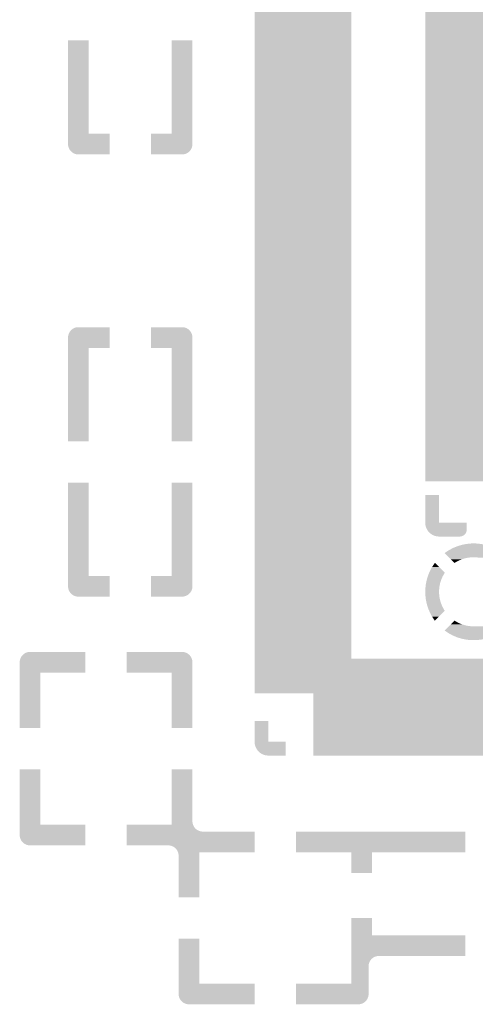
# Model space of a CAD drawing. Extents: x -14.8 to 14.8, y -14.2 to 14.2.
# Tile 1 of 5: x -14.8 to -8.2, y -14.2 to 0. Entities that reach past the tile are written whole.
import ezdxf

# ---------------------------------------------------------------- set-up
doc = ezdxf.new("R2010")
doc.units = 0
doc.layers.add('ROUTE_KEEPOUT', color=14, linetype='CONTINUOUS')

msp = doc.modelspace()

# ---------------------------------------------------------------- linework, layer by layer
at = {"layer": 'ROUTE_KEEPOUT'}
for points in [[(-11.35, -9.25), (-11.35, 9.25), (-9.95, -9.25), (-9.95, 9.25)], [(-8.88, -5.74998), (-8.88, 5.75), (-7, -5.74998), (-7.00004, 5.75)], [(-14.04991, -1.65), (-14.05, -0.3), (-13.75, -1.65), (-13.75, -0.3)], [(-12.55, -1.65), (-12.55, -0.3), (-12.25009, -1.65), (-12.25, -0.3)], [(-14.0499, -1.80739), (-14.04991, -1.65), (-13.45, -1.80739), (-13.45, -1.65)], [(-12.85, -1.80739), (-12.85, -1.65), (-12.2501, -1.80739), (-12.25009, -1.65)], [(-14.04845, -1.82205), (-14.0499, -1.80739), (-13.45, -1.82205), (-13.45, -1.80739)], [(-14.04558, -1.83649), (-14.04845, -1.82205), (-13.45, -1.83649), (-13.45, -1.82205)], [(-14.0413, -1.85059), (-14.04558, -1.83649), (-13.45, -1.85059), (-13.45, -1.83649)], [(-14.03567, -1.86419), (-14.0413, -1.85059), (-13.45, -1.86419), (-13.45, -1.85059)], [(-12.85, -1.82205), (-12.85, -1.80739), (-12.25155, -1.82205), (-12.2501, -1.80739)], [(-12.85, -1.83649), (-12.85, -1.82205), (-12.25442, -1.83649), (-12.25155, -1.82205)], [(-12.85, -1.85059), (-12.85, -1.83649), (-12.2587, -1.85059), (-12.25442, -1.83649)], [(-12.85, -1.86419), (-12.85, -1.85059), (-12.26433, -1.86419), (-12.2587, -1.85059)], [(-14.02872, -1.87718), (-14.03567, -1.86419), (-13.45, -1.87718), (-13.45, -1.86419)], [(-14.02054, -1.88942), (-14.02872, -1.87718), (-13.45, -1.88942), (-13.45, -1.87718)], [(-14.0112, -1.90081), (-14.02054, -1.88942), (-13.45, -1.90081), (-13.45, -1.88942)], [(-14.00078, -1.91122), (-14.0112, -1.90081), (-13.45, -1.91122), (-13.45, -1.90081)], [(-13.9894, -1.92056), (-14.00078, -1.91122), (-13.45, -1.92056), (-13.45, -1.91122)], [(-13.97715, -1.92874), (-13.9894, -1.92056), (-13.45, -1.92874), (-13.45, -1.92056)], [(-13.96416, -1.93569), (-13.97715, -1.92874), (-13.45, -1.93569), (-13.45, -1.92874)], [(-13.95056, -1.94132), (-13.96416, -1.93569), (-13.45, -1.94132), (-13.45, -1.93569)], [(-13.93646, -1.9456), (-13.95056, -1.94132), (-13.45, -1.9456), (-13.45, -1.94132)], [(-13.92202, -1.94847), (-13.93646, -1.9456), (-13.45, -1.94847), (-13.45, -1.9456)], [(-13.90736, -1.94991), (-13.92202, -1.94847), (-13.45, -1.94991), (-13.45, -1.94847)], [(-13.45, -1.95), (-13.90736, -1.94991), (-13.45, -1.95), (-13.45, -1.94991)], [(-12.85, -1.87718), (-12.85, -1.86419), (-12.27128, -1.87718), (-12.26433, -1.86419)], [(-12.85, -1.88942), (-12.85, -1.87718), (-12.27946, -1.88942), (-12.27128, -1.87718)], [(-12.85, -1.90081), (-12.85, -1.88942), (-12.2888, -1.90081), (-12.27946, -1.88942)], [(-12.85, -1.91122), (-12.85, -1.90081), (-12.29922, -1.91122), (-12.2888, -1.90081)], [(-12.85, -1.92056), (-12.85, -1.91122), (-12.3106, -1.92056), (-12.29922, -1.91122)], [(-12.85, -1.92874), (-12.85, -1.92056), (-12.32285, -1.92874), (-12.3106, -1.92056)], [(-12.85, -1.93569), (-12.85, -1.92874), (-12.33584, -1.93569), (-12.32285, -1.92874)], [(-12.85, -1.94132), (-12.85, -1.93569), (-12.34944, -1.94132), (-12.33584, -1.93569)], [(-12.85, -1.9456), (-12.85, -1.94132), (-12.36354, -1.9456), (-12.34944, -1.94132)], [(-12.85, -1.94847), (-12.85, -1.9456), (-12.37798, -1.94847), (-12.36354, -1.9456)], [(-12.85, -1.94991), (-12.85, -1.94847), (-12.39264, -1.94991), (-12.37798, -1.94847)], [(-12.85, -1.95), (-12.85, -1.94991), (-12.85, -1.95), (-12.39264, -1.94991)], [(-14.04558, -4.56351), (-14.0413, -4.54941), (-13.45, -4.56351), (-13.45, -4.54941)], [(-14.0413, -4.54941), (-14.03567, -4.53581), (-13.45, -4.54941), (-13.45, -4.53581)], [(-14.03567, -4.53581), (-14.02872, -4.52282), (-13.45, -4.53581), (-13.45, -4.52282)], [(-14.02872, -4.52282), (-14.02054, -4.51058), (-13.45, -4.52282), (-13.45, -4.51058)], [(-14.02054, -4.51058), (-14.0112, -4.49919), (-13.45, -4.51058), (-13.45, -4.49919)], [(-14.0112, -4.49919), (-14.00078, -4.48878), (-13.45, -4.49919), (-13.45, -4.48878)], [(-14.00078, -4.48878), (-13.9894, -4.47944), (-13.45, -4.48878), (-13.45, -4.47944)], [(-13.9894, -4.47944), (-13.97715, -4.47126), (-13.45, -4.47944), (-13.45, -4.47126)], [(-13.97715, -4.47126), (-13.96416, -4.46431), (-13.45, -4.47126), (-13.45, -4.46431)], [(-13.96416, -4.46431), (-13.95056, -4.45868), (-13.45, -4.46431), (-13.45, -4.45868)], [(-13.95056, -4.45868), (-13.93646, -4.4544), (-13.45, -4.45868), (-13.45, -4.4544)], [(-13.93646, -4.4544), (-13.92202, -4.45153), (-13.45, -4.4544), (-13.45, -4.45153)], [(-13.92202, -4.45153), (-13.90736, -4.45009), (-13.45, -4.45153), (-13.45, -4.45009)], [(-13.90736, -4.45009), (-13.45, -4.45), (-13.45, -4.45009), (-13.45, -4.45)], [(-12.85, -4.45009), (-12.85, -4.45), (-12.39264, -4.45009), (-12.85, -4.45)], [(-12.85, -4.45153), (-12.85, -4.45009), (-12.37798, -4.45153), (-12.39264, -4.45009)], [(-12.85, -4.4544), (-12.85, -4.45153), (-12.36354, -4.4544), (-12.37798, -4.45153)], [(-12.85, -4.45868), (-12.85, -4.4544), (-12.34944, -4.45868), (-12.36354, -4.4544)], [(-12.85, -4.46431), (-12.85, -4.45868), (-12.33584, -4.46431), (-12.34944, -4.45868)], [(-12.85, -4.47126), (-12.85, -4.46431), (-12.32285, -4.47126), (-12.33584, -4.46431)], [(-12.85, -4.47944), (-12.85, -4.47126), (-12.3106, -4.47944), (-12.32285, -4.47126)], [(-12.85, -4.48878), (-12.85, -4.47944), (-12.29922, -4.48878), (-12.3106, -4.47944)], [(-12.85, -4.49919), (-12.85, -4.48878), (-12.2888, -4.49919), (-12.29922, -4.48878)], [(-12.85, -4.51058), (-12.85, -4.49919), (-12.27946, -4.51058), (-12.2888, -4.49919)], [(-12.85, -4.52282), (-12.85, -4.51058), (-12.27128, -4.52282), (-12.27946, -4.51058)], [(-12.85, -4.53581), (-12.85, -4.52282), (-12.26433, -4.53581), (-12.27128, -4.52282)], [(-12.85, -4.54941), (-12.85, -4.53581), (-12.2587, -4.54941), (-12.26433, -4.53581)], [(-12.85, -4.56351), (-12.85, -4.54941), (-12.25442, -4.56351), (-12.2587, -4.54941)], [(-14.049912, -4.75), (-14.0499, -4.59261), (-13.45, -4.75), (-13.45, -4.59261)], [(-14.0499, -4.59261), (-14.04845, -4.57795), (-13.45, -4.59261), (-13.45, -4.57795)], [(-14.04845, -4.57795), (-14.04558, -4.56351), (-13.45, -4.57795), (-13.45, -4.56351)], [(-12.85, -4.57795), (-12.85, -4.56351), (-12.25155, -4.57795), (-12.25442, -4.56351)], [(-12.85, -4.59261), (-12.85, -4.57795), (-12.2501, -4.59261), (-12.25155, -4.57795)], [(-12.85, -4.75), (-12.85, -4.59261), (-12.250088, -4.75), (-12.2501, -4.59261)], [(-14.05, -6.1), (-14.049912, -4.75), (-13.75, -6.1), (-13.75, -4.75)], [(-12.55, -6.1), (-12.55, -4.75), (-12.25, -6.1), (-12.250088, -4.75)], [(-8.88, -5.75), (-8.88, -5.74998), (6.99998, -5.75), (-7, -5.74998)], [(-8.88, -6.67998), (-8.88, -5.75), (8.87998, -6.67998), (8.87998, -5.75)], [(-7.25002, -6.68), (-8.88, -6.67998), (8.87998, -6.68), (8.87998, -6.67998)], [(-14.04991, -8.05), (-14.05, -6.7), (-13.75, -8.05), (-13.75, -6.7)], [(-12.55, -8.05), (-12.55, -6.7), (-12.25009, -8.05), (-12.25, -6.7)], [(-8.879882, -7.28), (-8.88, -6.88), (-8.68, -7.28), (-8.68, -6.88)], [(-8.87988, -7.28982), (-8.879882, -7.28), (-8.280006, -7.28982), (-8.28, -7.28)], [(-8.87795, -7.30936), (-8.87988, -7.28982), (-8.280018, -7.30936), (-8.280006, -7.28982)], [(-8.87412, -7.32863), (-8.87795, -7.30936), (-8.280028, -7.32863), (-8.280018, -7.30936)], [(-8.86842, -7.34742), (-8.87412, -7.32863), (-8.28004, -7.34742), (-8.280028, -7.32863)], [(-8.86091, -7.36556), (-8.86842, -7.34742), (-8.28005, -7.36556), (-8.28004, -7.34742)], [(-8.85165, -7.38288), (-8.86091, -7.36556), (-8.28006, -7.38288), (-8.28005, -7.36556)], [(-8.850312, -7.38488), (-8.85165, -7.38288), (-8.28006, -7.38488), (-8.28006, -7.38288)], [(-8.843778, -7.39466), (-8.850312, -7.38488), (-8.28103, -7.39466), (-8.28006, -7.38488)], [(-8.84074, -7.39921), (-8.843778, -7.39466), (-8.281938, -7.39921), (-8.28103, -7.39466)], [(-8.83657, -7.40429), (-8.84074, -7.39921), (-8.28295, -7.40429), (-8.281938, -7.39921)], [(-8.828854, -7.41369), (-8.83657, -7.40429), (-8.2858, -7.41369), (-8.28295, -7.40429)], [(-8.82828, -7.41439), (-8.828854, -7.41369), (-8.28609, -7.41439), (-8.2858, -7.41369)], [(-8.8199, -7.42277), (-8.82828, -7.41439), (-8.28956, -7.42277), (-8.28609, -7.41439)], [(-8.81439, -7.42828), (-8.8199, -7.42277), (-8.292506, -7.42828), (-8.28956, -7.42277)], [(-8.810552, -7.43143), (-8.81439, -7.42828), (-8.29419, -7.43143), (-8.292506, -7.42828)], [(-8.800598, -7.4396), (-8.810552, -7.43143), (-8.29965, -7.4396), (-8.29419, -7.43143)], [(-8.79921, -7.44074), (-8.800598, -7.4396), (-8.300588, -7.44074), (-8.29965, -7.4396)], [(-8.789554, -7.44719), (-8.79921, -7.44074), (-8.30589, -7.44719), (-8.300588, -7.44074)], [(-8.78288, -7.45165), (-8.789554, -7.44719), (-8.31035, -7.45165), (-8.30589, -7.44719)], [(-8.778222, -7.45414), (-8.78288, -7.45165), (-8.31284, -7.45414), (-8.31035, -7.45165)], [(-8.76657, -7.46037), (-8.778222, -7.45414), (-8.32043, -7.46037), (-8.31284, -7.45414)], [(-8.76556, -7.46091), (-8.76657, -7.46037), (-8.32124, -7.46091), (-8.32043, -7.46037)], [(-8.753676, -7.46583), (-8.76556, -7.46091), (-8.3286, -7.46583), (-8.32124, -7.46091)], [(-8.74742, -7.46842), (-8.753676, -7.46583), (-8.33345, -7.46842), (-8.3286, -7.46583)], [(-8.740694, -7.47046), (-8.74742, -7.46842), (-8.33727, -7.47046), (-8.33345, -7.46842)], [(-8.72863, -7.47412), (-8.740694, -7.47046), (-8.346124, -7.47412), (-8.33727, -7.47046)], [(-8.728176, -7.47421), (-8.72863, -7.47412), (-8.34634, -7.47421), (-8.346124, -7.47412)], [(-8.713836, -7.47706), (-8.728176, -7.47421), (-8.35574, -7.47706), (-8.34634, -7.47421)], [(-8.70936, -7.47795), (-8.713836, -7.47706), (-8.36021, -7.47795), (-8.35574, -7.47706)], [(-8.69893, -7.47898), (-8.70936, -7.47795), (-8.36538, -7.47898), (-8.36021, -7.47795)], [(-8.68982, -7.47988), (-8.69893, -7.47898), (-8.37455, -7.47988), (-8.36538, -7.47898)], [(-8.37516, -7.47994), (-8.68982, -7.47988), (-8.37516, -7.47994), (-8.37455, -7.47988)], [(-8.59721, -7.7174), (-8.54009, -7.67923), (-7.762774, -7.7174), (-7.81991, -7.67923)], [(-8.54009, -7.67923), (-8.54006, -7.67921), (-7.81991, -7.67923), (-7.819946, -7.67921)], [(-8.54006, -7.67921), (-8.47946, -7.64683), (-7.819946, -7.67921), (-7.88053, -7.64683)], [(-8.47946, -7.64683), (-8.47944, -7.64682), (-7.88053, -7.64683), (-7.880554, -7.64682)], [(-8.47944, -7.64682), (-8.41594, -7.62052), (-7.880554, -7.64682), (-7.94403, -7.62052)], [(-8.41594, -7.62052), (-8.350204, -7.60057), (-7.94403, -7.62052), (-8.0098, -7.60057)], [(-8.350204, -7.60057), (-8.35017, -7.60056), (-8.0098, -7.60057), (-8.00985, -7.60056)], [(-8.35017, -7.60056), (-8.28275, -7.58716), (-8.00985, -7.60056), (-8.07721, -7.58716)], [(-8.28275, -7.58716), (-8.21435, -7.58042), (-8.07721, -7.58716), (-8.14562, -7.58042)], [(-8.59939, -7.71919), (-8.597224, -7.71741), (-7.76061, -7.71919), (-7.76276, -7.71741)], [(-8.53827, -7.78031), (-8.59939, -7.71919), (-7.82173, -7.78031), (-7.76061, -7.71919)], [(-8.597224, -7.71741), (-8.59721, -7.7174), (-7.76276, -7.71741), (-7.762774, -7.7174)], [(-8.53826, -7.78032), (-8.53827, -7.78031), (-8.20455, -7.78032), (-8.15546, -7.78031)], [(-8.53346, -7.78512), (-8.53826, -7.78032), (-8.25341, -7.78512), (-8.20455, -7.78032)], [(-8.52388, -7.7947), (-8.53346, -7.78512), (-8.30157, -7.7947), (-8.25341, -7.78512)], [(-8.50963, -7.80895), (-8.52388, -7.7947), (-8.34855, -7.80895), (-8.30157, -7.7947)], [(-8.49084, -7.82774), (-8.50963, -7.80895), (-8.39391, -7.82774), (-8.34855, -7.80895)], [(-8.46769, -7.85089), (-8.49084, -7.82774), (-8.43721, -7.85089), (-8.39391, -7.82774)], [(-8.1066, -7.78512), (-8.15546, -7.78031), (-7.82654, -7.78512), (-7.82173, -7.78031)], [(-8.81318, -7.98056), (-8.78079, -7.91994), (-8.62086, -7.98056), (-8.68148, -7.91994)], [(-8.78079, -7.91994), (-8.7426, -7.86279), (-8.68148, -7.91994), (-8.73863, -7.86279)], [(-8.7426, -7.86279), (-8.74081, -7.86061), (-8.73863, -7.86279), (-8.74081, -7.86061)], [(-8.45548, -7.8631), (-8.46769, -7.85089), (-8.45548, -7.8631), (-8.43721, -7.85089)], [(-14.0499, -8.20739), (-14.04991, -8.05), (-13.45, -8.20739), (-13.45, -8.05)], [(-12.85, -8.20739), (-12.85, -8.05), (-12.2501, -8.20739), (-12.25009, -8.05)], [(-8.8691, -8.15843), (-8.859762, -8.11145), (-8.6653, -8.15843), (-8.65105, -8.11145)], [(-8.859762, -8.11145), (-8.85944, -8.10983), (-8.65105, -8.11145), (-8.65038, -8.10983)], [(-8.85944, -8.10983), (-8.846166, -8.06609), (-8.65038, -8.10983), (-8.63226, -8.06609)], [(-8.846166, -8.06609), (-8.83948, -8.04406), (-8.63226, -8.06609), (-8.620482, -8.04406)], [(-8.83948, -8.04406), (-8.830672, -8.02279), (-8.620482, -8.04406), (-8.60911, -8.02279)], [(-8.830672, -8.02279), (-8.823104, -8.00452), (-8.60911, -8.02279), (-8.5969, -8.00452)], [(-8.823104, -8.00452), (-8.81318, -7.98056), (-8.5969, -8.00452), (-8.62086, -7.98056)], [(-14.04845, -8.22205), (-14.0499, -8.20739), (-13.45, -8.22205), (-13.45, -8.20739)], [(-14.04558, -8.23649), (-14.04845, -8.22205), (-13.45, -8.23649), (-13.45, -8.22205)], [(-14.0413, -8.25059), (-14.04558, -8.23649), (-13.45, -8.25059), (-13.45, -8.23649)], [(-14.03567, -8.26419), (-14.0413, -8.25059), (-13.45, -8.26419), (-13.45, -8.25059)], [(-14.02872, -8.27718), (-14.03567, -8.26419), (-13.45, -8.27718), (-13.45, -8.26419)], [(-12.85, -8.22205), (-12.85, -8.20739), (-12.25155, -8.22205), (-12.2501, -8.20739)], [(-12.85, -8.23649), (-12.85, -8.22205), (-12.25442, -8.23649), (-12.25155, -8.22205)], [(-12.85, -8.25059), (-12.85, -8.23649), (-12.2587, -8.25059), (-12.25442, -8.23649)], [(-12.85, -8.26419), (-12.85, -8.25059), (-12.26433, -8.26419), (-12.2587, -8.25059)], [(-12.85, -8.27718), (-12.85, -8.26419), (-12.27128, -8.27718), (-12.26433, -8.26419)], [(-8.87958, -8.24565), (-8.875732, -8.20659), (-8.678718, -8.24565), (-8.67488, -8.20659)], [(-8.87958, -8.25545), (-8.87958, -8.24565), (-8.67968, -8.25545), (-8.678718, -8.24565)], [(-8.87958, -8.30454), (-8.87958, -8.25545), (-8.67969, -8.30454), (-8.67968, -8.25545)], [(-8.875732, -8.20659), (-8.87284, -8.17725), (-8.67488, -8.20659), (-8.669044, -8.17725)], [(-8.87284, -8.17725), (-8.8691, -8.15843), (-8.669044, -8.17725), (-8.6653, -8.15843)], [(-14.02054, -8.28942), (-14.02872, -8.27718), (-13.45, -8.28942), (-13.45, -8.27718)], [(-14.0112, -8.30081), (-14.02054, -8.28942), (-13.45, -8.30081), (-13.45, -8.28942)], [(-14.00078, -8.31122), (-14.0112, -8.30081), (-13.45, -8.31122), (-13.45, -8.30081)], [(-13.9894, -8.32056), (-14.00078, -8.31122), (-13.45, -8.32056), (-13.45, -8.31122)], [(-13.97715, -8.32874), (-13.9894, -8.32056), (-13.45, -8.32874), (-13.45, -8.32056)], [(-13.96416, -8.33569), (-13.97715, -8.32874), (-13.45, -8.33569), (-13.45, -8.32874)], [(-13.95056, -8.34132), (-13.96416, -8.33569), (-13.45, -8.34132), (-13.45, -8.33569)], [(-13.93646, -8.3456), (-13.95056, -8.34132), (-13.45, -8.3456), (-13.45, -8.34132)], [(-13.92202, -8.34847), (-13.93646, -8.3456), (-13.45, -8.34847), (-13.45, -8.3456)], [(-13.90736, -8.34991), (-13.92202, -8.34847), (-13.45, -8.34991), (-13.45, -8.34847)], [(-13.45, -8.35), (-13.90736, -8.34991), (-13.45, -8.35), (-13.45, -8.34991)], [(-12.85, -8.28942), (-12.85, -8.27718), (-12.27946, -8.28942), (-12.27128, -8.27718)], [(-12.85, -8.30081), (-12.85, -8.28942), (-12.2888, -8.30081), (-12.27946, -8.28942)], [(-12.85, -8.31122), (-12.85, -8.30081), (-12.29922, -8.31122), (-12.2888, -8.30081)], [(-12.85, -8.32056), (-12.85, -8.31122), (-12.3106, -8.32056), (-12.29922, -8.31122)], [(-12.85, -8.32874), (-12.85, -8.32056), (-12.32285, -8.32874), (-12.3106, -8.32056)], [(-12.85, -8.33569), (-12.85, -8.32874), (-12.33584, -8.33569), (-12.32285, -8.32874)], [(-12.85, -8.34132), (-12.85, -8.33569), (-12.34944, -8.34132), (-12.33584, -8.33569)], [(-12.85, -8.3456), (-12.85, -8.34132), (-12.36354, -8.3456), (-12.34944, -8.34132)], [(-12.85, -8.34847), (-12.85, -8.3456), (-12.37798, -8.34847), (-12.36354, -8.3456)], [(-12.85, -8.34991), (-12.85, -8.34847), (-12.39264, -8.34991), (-12.37798, -8.34847)], [(-12.85, -8.35), (-12.85, -8.34991), (-12.85, -8.35), (-12.39264, -8.34991)], [(-8.87958, -8.31438), (-8.87958, -8.30454), (-8.67872, -8.31438), (-8.67969, -8.30454)], [(-8.875734, -8.3534), (-8.87958, -8.31438), (-8.67488, -8.3534), (-8.67872, -8.31438)], [(-8.87284, -8.38279), (-8.875734, -8.3534), (-8.669034, -8.38279), (-8.67488, -8.3534)], [(-8.869104, -8.40157), (-8.87284, -8.38279), (-8.6653, -8.40157), (-8.669034, -8.38279)], [(-8.859758, -8.44855), (-8.869104, -8.40157), (-8.65105, -8.44855), (-8.6653, -8.40157)], [(-8.85943, -8.4502), (-8.859758, -8.44855), (-8.650366, -8.4502), (-8.65105, -8.44855)], [(-8.846174, -8.4939), (-8.85943, -8.4502), (-8.63227, -8.4939), (-8.650366, -8.4502)], [(-8.83948, -8.51597), (-8.846174, -8.4939), (-8.620464, -8.51597), (-8.63227, -8.4939)], [(-8.830682, -8.5372), (-8.83948, -8.51597), (-8.60911, -8.5372), (-8.620464, -8.51597)], [(-8.823108, -8.55548), (-8.830682, -8.5372), (-8.5969, -8.55548), (-8.60911, -8.5372)], [(-8.81317, -8.57947), (-8.823108, -8.55548), (-8.62089, -8.57947), (-8.5969, -8.55548)], [(-8.78077, -8.64009), (-8.81317, -8.57947), (-8.68151, -8.64009), (-8.62089, -8.57947)], [(-8.74259, -8.69724), (-8.78077, -8.64009), (-8.73866, -8.69724), (-8.68151, -8.64009)], [(-8.74081, -8.69939), (-8.74259, -8.69724), (-8.74081, -8.69939), (-8.73866, -8.69724)], [(-8.59939, -8.84081), (-8.53827, -8.77969), (-7.76061, -8.84081), (-7.82173, -8.77969)], [(-8.53827, -8.77969), (-8.53346, -8.77488), (-8.20454, -8.77969), (-8.2534, -8.77488)], [(-8.53346, -8.77488), (-8.52388, -8.7653), (-8.2534, -8.77488), (-8.30157, -8.7653)], [(-8.52388, -8.7653), (-8.50963, -8.75105), (-8.30157, -8.7653), (-8.34855, -8.75105)], [(-8.50963, -8.75105), (-8.49085, -8.73227), (-8.34855, -8.75105), (-8.3939, -8.73227)], [(-8.49085, -8.73227), (-8.46769, -8.70911), (-8.3939, -8.73227), (-8.4372, -8.70911)], [(-8.46769, -8.70911), (-8.45548, -8.6969), (-8.4372, -8.70911), (-8.45548, -8.6969)], [(-8.20454, -8.77969), (-8.15545, -8.77968), (-7.82173, -8.77969), (-7.82174, -8.77968)], [(-8.59724, -8.84259), (-8.59939, -8.84081), (-7.762778, -8.84259), (-7.76061, -8.84081)], [(-8.597224, -8.8426), (-8.59724, -8.84259), (-7.76279, -8.8426), (-7.762778, -8.84259)], [(-8.54009, -8.88077), (-8.597224, -8.8426), (-7.819912, -8.88077), (-7.76279, -8.8426)], [(-8.540052, -8.88079), (-8.54009, -8.88077), (-7.81994, -8.88079), (-7.819912, -8.88077)], [(-8.47947, -8.91317), (-8.540052, -8.88079), (-7.880542, -8.91317), (-7.81994, -8.88079)], [(-8.479444, -8.91318), (-8.47947, -8.91317), (-7.88056, -8.91318), (-7.880542, -8.91317)], [(-8.41597, -8.93948), (-8.479444, -8.91318), (-7.94406, -8.93948), (-7.88056, -8.91318)], [(-8.3502, -8.95943), (-8.41597, -8.93948), (-8.009798, -8.95943), (-7.94406, -8.93948)], [(-8.350148, -8.95944), (-8.3502, -8.95943), (-8.00983, -8.95944), (-8.009798, -8.95943)], [(-8.28279, -8.97284), (-8.350148, -8.95944), (-8.07725, -8.97284), (-8.00983, -8.95944)], [(-8.21438, -8.97958), (-8.28279, -8.97284), (-8.14565, -8.97958), (-8.07725, -8.97284)], [(-14.7456, -9.26354), (-14.74132, -9.24944), (-13.8, -9.26354), (-13.8, -9.24944)], [(-14.74132, -9.24944), (-14.73569, -9.23584), (-13.8, -9.24944), (-13.8, -9.23584)], [(-14.73569, -9.23584), (-14.72874, -9.22285), (-13.8, -9.23584), (-13.8, -9.22285)], [(-14.72874, -9.22285), (-14.72056, -9.2106), (-13.8, -9.22285), (-13.8, -9.2106)], [(-14.72056, -9.2106), (-14.71122, -9.19922), (-13.8, -9.2106), (-13.8, -9.19922)], [(-14.71122, -9.19922), (-14.70081, -9.1888), (-13.8, -9.19922), (-13.8, -9.1888)], [(-14.70081, -9.1888), (-14.68942, -9.17946), (-13.8, -9.1888), (-13.8, -9.17946)], [(-14.68942, -9.17946), (-14.67718, -9.17128), (-13.8, -9.17946), (-13.8, -9.17128)], [(-14.67718, -9.17128), (-14.66419, -9.16433), (-13.8, -9.17128), (-13.8, -9.16433)], [(-14.66419, -9.16433), (-14.65059, -9.1587), (-13.8, -9.16433), (-13.8, -9.1587)], [(-14.65059, -9.1587), (-14.63649, -9.15442), (-13.8, -9.1587), (-13.8, -9.15442)], [(-14.63649, -9.15442), (-14.62205, -9.15155), (-13.8, -9.15442), (-13.8, -9.15155)], [(-14.62205, -9.15155), (-14.60739, -9.1501), (-13.8, -9.15155), (-13.8, -9.1501)], [(-14.60739, -9.1501), (-13.8, -9.15), (-13.8, -9.1501), (-13.8, -9.15)], [(-13.2, -9.1501), (-13.2, -9.15), (-12.39261, -9.1501), (-13.2, -9.15)], [(-13.2, -9.15155), (-13.2, -9.1501), (-12.37795, -9.15155), (-12.39261, -9.1501)], [(-13.2, -9.15442), (-13.2, -9.15155), (-12.36351, -9.15442), (-12.37795, -9.15155)], [(-13.2, -9.1587), (-13.2, -9.15442), (-12.34941, -9.1587), (-12.36351, -9.15442)], [(-13.2, -9.16433), (-13.2, -9.1587), (-12.33581, -9.16433), (-12.34941, -9.1587)], [(-13.2, -9.17128), (-13.2, -9.16433), (-12.32282, -9.17128), (-12.33581, -9.16433)], [(-13.2, -9.17946), (-13.2, -9.17128), (-12.31058, -9.17946), (-12.32282, -9.17128)], [(-13.2, -9.1888), (-13.2, -9.17946), (-12.29919, -9.1888), (-12.31058, -9.17946)], [(-13.2, -9.19922), (-13.2, -9.1888), (-12.28878, -9.19922), (-12.29919, -9.1888)], [(-13.2, -9.2106), (-13.2, -9.19922), (-12.27944, -9.2106), (-12.28878, -9.19922)], [(-13.2, -9.22285), (-13.2, -9.2106), (-12.27126, -9.22285), (-12.27944, -9.2106)], [(-13.2, -9.23584), (-13.2, -9.22285), (-12.26431, -9.23584), (-12.27126, -9.22285)], [(-13.2, -9.24944), (-13.2, -9.23584), (-12.25868, -9.24944), (-12.26431, -9.23584)], [(-13.2, -9.26354), (-13.2, -9.24944), (-12.2544, -9.26354), (-12.25868, -9.24944)], [(-11.35, -9.75), (-11.35, -9.25), (11.35, -9.75), (11.35, -9.25)], [(-14.749926, -9.45), (-14.74991, -9.29264), (-13.8, -9.45), (-13.8, -9.29264)], [(-14.74991, -9.29264), (-14.74847, -9.27798), (-13.8, -9.29264), (-13.8, -9.27798)], [(-14.74847, -9.27798), (-14.7456, -9.26354), (-13.8, -9.27798), (-13.8, -9.26354)], [(-13.2, -9.27798), (-13.2, -9.26354), (-12.25153, -9.27798), (-12.2544, -9.26354)], [(-13.2, -9.29264), (-13.2, -9.27798), (-12.25009, -9.29264), (-12.25153, -9.27798)], [(-13.2, -9.45), (-13.2, -9.29264), (-12.250074, -9.45), (-12.25009, -9.29264)], [(-14.75, -10.25), (-14.749926, -9.45), (-14.45, -10.25), (-14.45, -9.45)], [(-12.55, -10.25), (-12.55, -9.45), (-12.25, -10.25), (-12.250074, -9.45)], [(-10.5, -10.65), (-10.5, -9.75), (10.5, -10.65), (10.5, -9.75)], [(-11.349882, -10.45), (-11.35, -10.15), (-11.15, -10.45), (-11.15, -10.15)], [(-11.34988, -10.45982), (-11.349882, -10.45), (-10.9, -10.45982), (-10.9, -10.45)], [(-11.34795, -10.47936), (-11.34988, -10.45982), (-10.9, -10.47936), (-10.9, -10.45982)], [(-11.34412, -10.49863), (-11.34795, -10.47936), (-10.9, -10.49863), (-10.9, -10.47936)], [(-11.33842, -10.51742), (-11.34412, -10.49863), (-10.9, -10.51742), (-10.9, -10.49863)], [(-11.33091, -10.53556), (-11.33842, -10.51742), (-10.9, -10.53556), (-10.9, -10.51742)], [(-11.32165, -10.55288), (-11.33091, -10.53556), (-10.9, -10.55288), (-10.9, -10.53556)], [(-11.31074, -10.56921), (-11.32165, -10.55288), (-10.9, -10.56921), (-10.9, -10.55288)], [(-11.29828, -10.58439), (-11.31074, -10.56921), (-10.9, -10.58439), (-10.9, -10.56921)], [(-11.28439, -10.59828), (-11.29828, -10.58439), (-10.9, -10.59828), (-10.9, -10.58439)], [(-11.26921, -10.61074), (-11.28439, -10.59828), (-10.9, -10.61074), (-10.9, -10.59828)], [(-11.25288, -10.62165), (-11.26921, -10.61074), (-10.9, -10.62165), (-10.9, -10.61074)], [(-11.23556, -10.63091), (-11.25288, -10.62165), (-10.9, -10.63091), (-10.9, -10.62165)], [(-11.21742, -10.63842), (-11.23556, -10.63091), (-10.9, -10.63842), (-10.9, -10.63091)], [(-11.19863, -10.64412), (-11.21742, -10.63842), (-10.9, -10.64412), (-10.9, -10.63842)], [(-11.17936, -10.64795), (-11.19863, -10.64412), (-10.9, -10.64795), (-10.9, -10.64412)], [(-11.15982, -10.64988), (-11.17936, -10.64795), (-10.9, -10.64988), (-10.9, -10.64795)], [(-10.9, -10.65), (-11.15982, -10.64988), (-10.9, -10.65), (-10.9, -10.64988)], [(-14.749924, -11.65), (-14.75, -10.85), (-14.45, -11.65), (-14.45, -10.85)], [(-12.55, -11.60739), (-12.55, -10.85), (-12.2499, -11.60739), (-12.25, -10.85)], [(-14.74991, -11.80736), (-14.749924, -11.65), (-13.8, -11.80736), (-13.8, -11.65)], [(-13.2, -11.65059), (-13.2, -11.65), (-12.2413, -11.65059), (-12.241478, -11.65)], [(-13.2, -11.66419), (-13.2, -11.65059), (-12.23567, -11.66419), (-12.2413, -11.65059)], [(-13.2, -11.67718), (-13.2, -11.66419), (-12.22872, -11.67718), (-12.23567, -11.66419)], [(-13.2, -11.68942), (-13.2, -11.67718), (-12.22054, -11.68942), (-12.22872, -11.67718)], [(-12.55, -11.62205), (-12.55, -11.60739), (-12.24845, -11.62205), (-12.2499, -11.60739)], [(-12.55, -11.63649), (-12.55, -11.62205), (-12.24558, -11.63649), (-12.24845, -11.62205)], [(-12.55, -11.65), (-12.55, -11.63649), (-12.241478, -11.65), (-12.24558, -11.63649)], [(-14.74847, -11.82202), (-14.74991, -11.80736), (-13.8, -11.82202), (-13.8, -11.80736)], [(-14.7456, -11.83646), (-14.74847, -11.82202), (-13.8, -11.83646), (-13.8, -11.82202)], [(-13.2, -11.70081), (-13.2, -11.68942), (-12.2112, -11.70081), (-12.22054, -11.68942)], [(-13.2, -11.71122), (-13.2, -11.70081), (-12.20078, -11.71122), (-12.2112, -11.70081)], [(-13.2, -11.72056), (-13.2, -11.71122), (-12.1894, -11.72056), (-12.20078, -11.71122)], [(-13.2, -11.72874), (-13.2, -11.72056), (-12.17715, -11.72874), (-12.1894, -11.72056)], [(-13.2, -11.73569), (-13.2, -11.72874), (-12.16416, -11.73569), (-12.17715, -11.72874)], [(-13.2, -11.74132), (-13.2, -11.73569), (-12.15056, -11.74132), (-12.16416, -11.73569)], [(-13.2, -11.7456), (-13.2, -11.74132), (-12.13646, -11.7456), (-12.15056, -11.74132)], [(-13.2, -11.74847), (-13.2, -11.7456), (-12.12202, -11.74847), (-12.13646, -11.7456)], [(-13.2, -11.74991), (-13.2, -11.74847), (-12.10736, -11.74991), (-12.12202, -11.74847)], [(-13.2, -11.75), (-13.2, -11.74991), (-11.35, -11.75), (-12.10736, -11.74991)], [(-13.2, -11.95), (-13.2, -11.75), (-11.35, -11.95), (-11.35, -11.75)], [(-10.75, -12.05), (-10.75, -11.75), (-8.3, -12.05), (-8.3, -11.75)], [(-14.74132, -11.85056), (-14.7456, -11.83646), (-13.8, -11.85056), (-13.8, -11.83646)], [(-14.73569, -11.86416), (-14.74132, -11.85056), (-13.8, -11.86416), (-13.8, -11.85056)], [(-14.72874, -11.87715), (-14.73569, -11.86416), (-13.8, -11.87715), (-13.8, -11.86416)], [(-14.72056, -11.8894), (-14.72874, -11.87715), (-13.8, -11.8894), (-13.8, -11.87715)], [(-14.71122, -11.90078), (-14.72056, -11.8894), (-13.8, -11.90078), (-13.8, -11.8894)], [(-14.70081, -11.9112), (-14.71122, -11.90078), (-13.8, -11.9112), (-13.8, -11.90078)], [(-14.68942, -11.92054), (-14.70081, -11.9112), (-13.8, -11.92054), (-13.8, -11.9112)], [(-14.67718, -11.92872), (-14.68942, -11.92054), (-13.8, -11.92872), (-13.8, -11.92054)], [(-14.66419, -11.93567), (-14.67718, -11.92872), (-13.8, -11.93567), (-13.8, -11.92872)], [(-14.65059, -11.9413), (-14.66419, -11.93567), (-13.8, -11.9413), (-13.8, -11.93567)], [(-14.63649, -11.94558), (-14.65059, -11.9413), (-13.8, -11.94558), (-13.8, -11.9413)], [(-14.62205, -11.94845), (-14.63649, -11.94558), (-13.8, -11.94845), (-13.8, -11.94558)], [(-14.60739, -11.9499), (-14.62205, -11.94845), (-13.8, -11.9499), (-13.8, -11.94845)], [(-13.8, -11.95), (-14.60739, -11.9499), (-13.8, -11.95), (-13.8, -11.9499)], [(-12.59264, -11.95009), (-13.2, -11.95), (-11.35, -11.95009), (-11.35, -11.95)], [(-12.57798, -11.95153), (-12.59264, -11.95009), (-11.35, -11.95153), (-11.35, -11.95009)], [(-12.56354, -11.9544), (-12.57798, -11.95153), (-11.35, -11.9544), (-11.35, -11.95153)], [(-12.54944, -11.95868), (-12.56354, -11.9544), (-11.35, -11.95868), (-11.35, -11.9544)], [(-12.53584, -11.96431), (-12.54944, -11.95868), (-11.35, -11.96431), (-11.35, -11.95868)], [(-12.52285, -11.97126), (-12.53584, -11.96431), (-11.35, -11.97126), (-11.35, -11.96431)], [(-12.5106, -11.97944), (-12.52285, -11.97126), (-11.35, -11.97944), (-11.35, -11.97126)], [(-12.49922, -11.98878), (-12.5106, -11.97944), (-11.35, -11.98878), (-11.35, -11.97944)], [(-12.4888, -11.99919), (-12.49922, -11.98878), (-11.35, -11.99919), (-11.35, -11.98878)], [(-12.47946, -12.01058), (-12.4888, -11.99919), (-11.35, -12.01058), (-11.35, -11.99919)], [(-12.47128, -12.02282), (-12.47946, -12.01058), (-11.35, -12.02282), (-11.35, -12.01058)], [(-12.46433, -12.03581), (-12.47128, -12.02282), (-11.35, -12.03581), (-11.35, -12.02282)], [(-12.4587, -12.04941), (-12.46433, -12.03581), (-11.35, -12.04941), (-11.35, -12.03581)], [(-12.45852, -12.05), (-12.4587, -12.04941), (-11.35, -12.05), (-11.35, -12.04941)], [(-12.45442, -12.06351), (-12.45852, -12.05), (-12.15, -12.06351), (-12.15, -12.05)], [(-12.45155, -12.07795), (-12.45442, -12.06351), (-12.15, -12.07795), (-12.15, -12.06351)], [(-12.4501, -12.09261), (-12.45155, -12.07795), (-12.15, -12.09261), (-12.15, -12.07795)], [(-12.45, -12.7), (-12.4501, -12.09261), (-12.15, -12.7), (-12.15, -12.09261)], [(-9.95, -12.35), (-9.95, -12.05), (-9.65, -12.35), (-9.65, -12.05)], [(-9.95, -13.25), (-9.95, -13), (-9.65, -13.25), (-9.65, -13)], [(-9.95, -13.55), (-9.95, -13.25), (-8.3, -13.55), (-8.3, -13.25)], [(-12.449926, -13.95), (-12.45, -13.3), (-12.15, -13.95), (-12.15, -13.3)], [(-9.95, -13.5501), (-9.95, -13.55), (-9.55739, -13.5501), (-8.3, -13.55)], [(-9.95, -13.55155), (-9.95, -13.5501), (-9.57205, -13.55155), (-9.55739, -13.5501)], [(-9.95, -13.55442), (-9.95, -13.55155), (-9.58649, -13.55442), (-9.57205, -13.55155)], [(-9.95, -13.5587), (-9.95, -13.55442), (-9.60059, -13.5587), (-9.58649, -13.55442)], [(-9.95, -13.56433), (-9.95, -13.5587), (-9.61419, -13.56433), (-9.60059, -13.5587)], [(-9.95, -13.57128), (-9.95, -13.56433), (-9.62718, -13.57128), (-9.61419, -13.56433)], [(-9.95, -13.57946), (-9.95, -13.57128), (-9.63942, -13.57946), (-9.62718, -13.57128)], [(-9.95, -13.5888), (-9.95, -13.57946), (-9.65081, -13.5888), (-9.63942, -13.57946)], [(-9.95, -13.59922), (-9.95, -13.5888), (-9.66122, -13.59922), (-9.65081, -13.5888)], [(-9.95, -13.6106), (-9.95, -13.59922), (-9.67056, -13.6106), (-9.66122, -13.59922)], [(-9.95, -13.62285), (-9.95, -13.6106), (-9.67874, -13.62285), (-9.67056, -13.6106)], [(-9.95, -13.63584), (-9.95, -13.62285), (-9.68569, -13.63584), (-9.67874, -13.62285)], [(-9.95, -13.64944), (-9.95, -13.63584), (-9.69132, -13.64944), (-9.68569, -13.63584)], [(-9.95, -13.66354), (-9.95, -13.64944), (-9.6956, -13.66354), (-9.69132, -13.64944)], [(-9.95, -13.67798), (-9.95, -13.66354), (-9.69847, -13.67798), (-9.6956, -13.66354)], [(-9.95, -13.69264), (-9.95, -13.67798), (-9.69991, -13.69264), (-9.69847, -13.67798)], [(-9.95, -13.95), (-9.95, -13.69264), (-9.700028, -13.95), (-9.69991, -13.69264)], [(-12.44991, -14.10736), (-12.449926, -13.95), (-11.35, -14.10736), (-11.35, -13.95)], [(-10.75, -14.10739), (-10.75, -13.95), (-9.7001, -14.10739), (-9.700028, -13.95)], [(-12.44847, -14.12202), (-12.44991, -14.10736), (-11.35, -14.12202), (-11.35, -14.10736)], [(-10.75, -14.12205), (-10.75, -14.10739), (-9.70155, -14.12205), (-9.7001, -14.10739)], [(-12.4456, -14.13646), (-12.44847, -14.12202), (-11.35, -14.13646), (-11.35, -14.12202)], [(-12.44132, -14.15056), (-12.4456, -14.13646), (-11.35, -14.15056), (-11.35, -14.13646)], [(-12.43569, -14.16416), (-12.44132, -14.15056), (-11.35, -14.16416), (-11.35, -14.15056)], [(-12.42874, -14.17715), (-12.43569, -14.16416), (-11.35, -14.17715), (-11.35, -14.16416)], [(-12.42056, -14.1894), (-12.42874, -14.17715), (-11.35, -14.1894), (-11.35, -14.17715)], [(-12.41122, -14.20078), (-12.42056, -14.1894), (-11.35, -14.20078), (-11.35, -14.1894)], [(-12.40081, -14.2112), (-12.41122, -14.20078), (-11.35, -14.2112), (-11.35, -14.20078)], [(-12.38942, -14.22054), (-12.40081, -14.2112), (-11.35, -14.22054), (-11.35, -14.2112)], [(-12.37718, -14.22872), (-12.38942, -14.22054), (-11.35, -14.22872), (-11.35, -14.22054)], [(-12.36419, -14.23567), (-12.37718, -14.22872), (-11.35, -14.23567), (-11.35, -14.22872)], [(-12.35059, -14.2413), (-12.36419, -14.23567), (-11.35, -14.2413), (-11.35, -14.23567)], [(-12.33649, -14.24558), (-12.35059, -14.2413), (-11.35, -14.24558), (-11.35, -14.2413)], [(-12.32205, -14.24845), (-12.33649, -14.24558), (-11.35, -14.24845), (-11.35, -14.24558)], [(-12.30739, -14.2499), (-12.32205, -14.24845), (-11.35, -14.2499), (-11.35, -14.24845)], [(-11.35, -14.25), (-12.30739, -14.2499), (-11.35, -14.25), (-11.35, -14.2499)], [(-10.75, -14.13649), (-10.75, -14.12205), (-9.70442, -14.13649), (-9.70155, -14.12205)], [(-10.75, -14.15059), (-10.75, -14.13649), (-9.7087, -14.15059), (-9.70442, -14.13649)], [(-10.75, -14.16419), (-10.75, -14.15059), (-9.71433, -14.16419), (-9.7087, -14.15059)], [(-10.75, -14.17718), (-10.75, -14.16419), (-9.72128, -14.17718), (-9.71433, -14.16419)], [(-10.75, -14.18942), (-10.75, -14.17718), (-9.72946, -14.18942), (-9.72128, -14.17718)], [(-10.75, -14.20081), (-10.75, -14.18942), (-9.7388, -14.20081), (-9.72946, -14.18942)], [(-10.75, -14.21122), (-10.75, -14.20081), (-9.74922, -14.21122), (-9.7388, -14.20081)], [(-10.75, -14.22056), (-10.75, -14.21122), (-9.7606, -14.22056), (-9.74922, -14.21122)], [(-10.75, -14.22874), (-10.75, -14.22056), (-9.77285, -14.22874), (-9.7606, -14.22056)], [(-10.75, -14.23569), (-10.75, -14.22874), (-9.78584, -14.23569), (-9.77285, -14.22874)], [(-10.75, -14.24132), (-10.75, -14.23569), (-9.79944, -14.24132), (-9.78584, -14.23569)], [(-10.75, -14.2456), (-10.75, -14.24132), (-9.81354, -14.2456), (-9.79944, -14.24132)], [(-10.75, -14.24847), (-10.75, -14.2456), (-9.82798, -14.24847), (-9.81354, -14.2456)], [(-10.75, -14.24991), (-10.75, -14.24847), (-9.84264, -14.24991), (-9.82798, -14.24847)], [(-10.75, -14.25), (-10.75, -14.24991), (-10.75, -14.25), (-9.84264, -14.24991)]]:
    msp.add_solid(points, dxfattribs=at)

doc.saveas('drawing.dxf')
